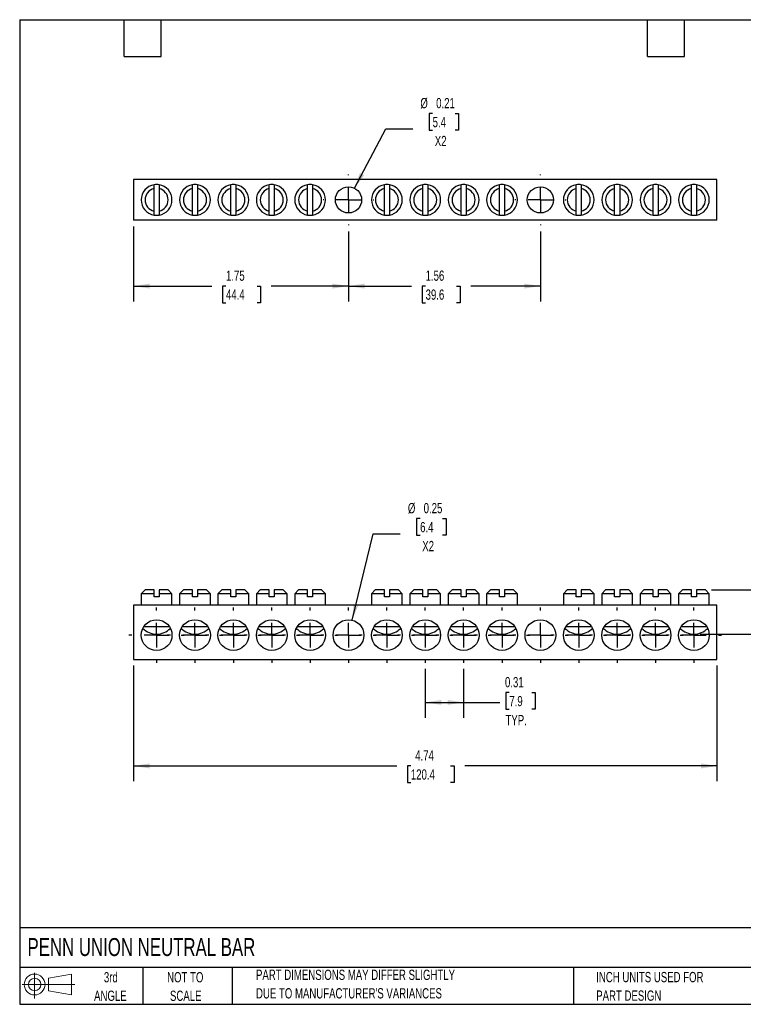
# Model space of a CAD drawing. Header units: inches. Extents: x 0.2 to 10.8, y 0.2 to 8.2.
# Tile 1 of 4: x 0.2 to 6.1, y 0.2 to 8.2. Entities that reach past the tile are written whole.
import ezdxf

# ---------------------------------------------------------------- set-up
doc = ezdxf.new("R2010")
doc.units = ezdxf.units.IN
doc.header["$MEASUREMENT"] = 0
doc.linetypes.add('CENTERX2', pattern=[0.8, 0.5, -0.1, 0.1, -0.1])
doc.layers.add('CENTER', color=40, linetype='CENTERX2')
doc.layers.add('SLD-DEFPOINTS', color=7, linetype='Continuous')
doc.layers.add('DIMENSIONS', color=140, linetype='Continuous', lineweight=25)
doc.layers.add('TEXT', color=140, linetype='Continuous', lineweight=25)
doc.styles.add('SLDTEXTSTYLE0', font='TXT', dxfattribs={"width": 0.7})
doc.dimstyles.new('SLDDIMSTYLE0', dxfattribs={"dimtxt": 0.084961, "dimasz": 0.13, "dimexe": 0, "dimexo": 0.0625, "dimgap": 0.02124, "dimtad": 0, "dimtih": 1, "dimtoh": 1, "dimrnd": 1e-09, "dimdsep": 46, "dimtxsty": 'SLDTEXTSTYLE0', "dimsah": 1, "dimcen": 0.09, "dimadec": 0, "dimazin": 2, "dimtfac": 1, "dimtofl": 0, "dimtmove": 0, "dimatfit": 3, "dimfxl": 0, "dimfrac": 2, "dimtolj": 1, "dimtzin": 12, "dimarcsym": 0})
doc.dimstyles.new('SLDDIMSTYLE1', dxfattribs={"dimtxt": 0.084961, "dimasz": 0.13, "dimexe": 0, "dimexo": 0.0625, "dimgap": 0.02124, "dimtad": 0, "dimtih": 1, "dimtoh": 1, "dimrnd": 1e-09, "dimzin": 12, "dimdsep": 46, "dimtxsty": 'SLDTEXTSTYLE0', "dimsah": 1, "dimcen": 0.09, "dimadec": 0, "dimazin": 3, "dimtfac": 1, "dimtofl": 0, "dimtmove": 0, "dimatfit": 3, "dimfxl": 0, "dimfrac": 2, "dimtolj": 1, "dimtzin": 12, "dimarcsym": 0})
doc.dimstyles.new('SLDDIMSTYLE2', dxfattribs={"dimtxt": 0.084961, "dimasz": 0.13, "dimexe": 0, "dimexo": 0.0625, "dimgap": 0.02124, "dimtad": 0, "dimtih": 1, "dimtoh": 1, "dimrnd": 1e-09, "dimdsep": 46, "dimtxsty": 'SLDTEXTSTYLE0', "dimsah": 1, "dimcen": 0, "dimadec": 0, "dimazin": 2, "dimtfac": 1, "dimtofl": 0, "dimtmove": 0, "dimatfit": 3, "dimfxl": 0, "dimfrac": 2, "dimtolj": 1, "dimtzin": 12, "dimarcsym": 0})

# ---------------------------------------------------------------- blocks, each defined once
blk = doc.blocks.new('Block11')
at = {"color": 7, "linetype": 'Continuous', "lineweight": 18}
for p, q in [((0.1019, 0.2091), (0.1019, 0)), ((0.2157, 0.1641), (0.4006, 0.1981)), ((0.2157, 0.0628), (0.2157, 0.1641)), ((0.4006, 0.1981), (0.4006, 0.0288)), ((0, 0.1135), (0.4281, 0.1135)), ((0.2157, 0.0628), (0.4006, 0.0288))]:
    blk.add_line(p, q, dxfattribs=at)
for radius in [0.0846, 0.0506]:
    blk.add_circle((0.1019, 0.1135), radius, dxfattribs=at)
blk = doc.blocks.new('Block12')
at = {"layer": 'SLD-DEFPOINTS'}
blk.add_blockref('Block11', (0, 0), dxfattribs=at)
blk = doc.blocks.new('_D')
at = {"layer": 'DIMENSIONS'}
for p, q in [((3.545, 2.9747), (3.545, 2.5781)), ((3.8568, 2.9747), (3.8568, 2.5781)), ((4.228, 2.7826), (4.1995, 2.7826)), ((4.1995, 2.7826), (4.1995, 2.6476)), ((4.4098, 2.7826), (4.4383, 2.7826)), ((4.4383, 2.7826), (4.4383, 2.6476)), ((3.545, 2.7031), (3.8568, 2.7031)), ((3.8568, 2.7031), (4.1519, 2.7031)), ((4.1995, 2.6476), (4.228, 2.6476)), ((4.4383, 2.6476), (4.4098, 2.6476))]:
    blk.add_line(p, q, dxfattribs=at)
for points in [[(3.545, 2.7031), (3.675, 2.6831), (3.675, 2.7231)], [(3.8568, 2.7031), (3.7268, 2.7231), (3.7268, 2.6831)]]:
    blk.add_solid(points, dxfattribs=at)
at = {"layer": 'DIMENSIONS', "char_height": 0.08333, "attachment_point": 1, "style": 'SLDTEXTSTYLE0'}
for s, insert in [('0.31', (4.1927, 2.9091)), ('7.9', (4.228, 2.755)), ('TYP.', (4.1968, 2.601))]:
    blk.add_mtext(s, dxfattribs=dict(at, insert=insert))
blk = doc.blocks.new('_D_1')
at = {"layer": 'DIMENSIONS'}
for p, q in [((1.1749, 3.0029), (1.1749, 2.0617)), ((5.9151, 3.0029), (5.9151, 2.0617)), ((1.1749, 2.1867), (3.313, 2.1867)), ((3.4281, 2.1867), (3.3996, 2.1867)), ((3.3996, 2.1867), (3.3996, 2.0517)), ((3.7513, 2.1867), (3.7798, 2.1867)), ((3.7798, 2.1867), (3.7798, 2.0517)), ((5.9151, 2.1867), (3.8664, 2.1867)), ((3.3996, 2.0517), (3.4281, 2.0517)), ((3.7798, 2.0517), (3.7513, 2.0517))]:
    blk.add_line(p, q, dxfattribs=at)
for points in [[(1.1749, 2.1867), (1.3049, 2.1667), (1.3049, 2.2067)], [(5.9151, 2.1867), (5.7851, 2.2067), (5.7851, 2.1667)]]:
    blk.add_solid(points, dxfattribs=at)
at = {"layer": 'DIMENSIONS', "char_height": 0.08333, "attachment_point": 1, "style": 'SLDTEXTSTYLE0'}
for s, insert in [('4.74', (3.4634, 2.3132)), ('120.4', (3.4281, 2.1591))]:
    blk.add_mtext(s, dxfattribs=dict(at, insert=insert))
blk = doc.blocks.new('_D_2')
at = {"layer": 'DIMENSIONS'}
for p, q in [((3.5033, 4.1966), (3.4747, 4.1966)), ((3.4747, 4.1966), (3.4747, 4.0616)), ((3.6851, 4.1966), (3.7136, 4.1966)), ((3.7136, 4.1966), (3.7136, 4.0616)), ((2.951, 3.3712), (3.1226, 4.0732)), ((3.1226, 4.0732), (3.3413, 4.0732)), ((3.4747, 4.0616), (3.5033, 4.0616)), ((3.7136, 4.0616), (3.6851, 4.0616))]:
    blk.add_line(p, q, dxfattribs=at)
blk.add_solid([(2.951, 3.3712), (3.0013, 3.4927), (2.9625, 3.5022)], dxfattribs=at)
at = {"layer": 'DIMENSIONS', "char_height": 0.08333, "attachment_point": 1, "style": 'SLDTEXTSTYLE0'}
for s, insert in [('%%c', (3.4038, 4.3231)), ('0.25', (3.5321, 4.3231)), ('6.4', (3.5033, 4.169)), ('X2', (3.5208, 4.015))]:
    blk.add_mtext(s, dxfattribs=dict(at, insert=insert))
blk = doc.blocks.new('_D_3')
at = {"layer": 'DIMENSIONS'}
for p, q in [((6.4949, 3.8575), (6.2449, 3.8575)), ((6.2449, 3.8575), (6.2449, 3.6176)), ((6.648, 3.8575), (6.6195, 3.8575)), ((6.6195, 3.8575), (6.6195, 3.7225)), ((6.8298, 3.8575), (6.8583, 3.8575)), ((6.8583, 3.8575), (6.8583, 3.7225)), ((6.6195, 3.7225), (6.648, 3.7225)), ((6.8583, 3.7225), (6.8298, 3.7225)), ((5.8714, 3.6176), (6.3699, 3.6176)), ((6.2449, 3.6176), (6.2449, 3.2576)), ((5.7777, 3.2576), (6.3699, 3.2576))]:
    blk.add_line(p, q, dxfattribs=at)
for points in [[(6.2449, 3.6176), (6.2249, 3.4876), (6.2649, 3.4876)], [(6.2449, 3.2576), (6.2649, 3.3876), (6.2249, 3.3876)]]:
    blk.add_solid(points, dxfattribs=at)
at = {"layer": 'DIMENSIONS', "char_height": 0.08333, "attachment_point": 1, "style": 'SLDTEXTSTYLE0'}
for s, insert in [('0.36', (6.6127, 3.984)), ('9.1', (6.648, 3.8299))]:
    blk.add_mtext(s, dxfattribs=dict(at, insert=insert))
blk = doc.blocks.new('SW_CENTERMARKSYMBOL_0')
at = {"layer": 'CENTER', "color": 0}
for p, q in [((0, 0.2), (0, 0.225)), ((0, 0), (0, 0.1)), ((-0.2, 0), (-0.225, 0)), ((0, 0), (-0.1, 0)), ((0, 0), (0, -0.1)), ((0, 0), (0.1, 0)), ((0.2, 0), (0.225, 0)), ((0, -0.2), (0, -0.225))]:
    blk.add_line(p, q, dxfattribs=at)
blk = doc.blocks.new('SW_CENTERMARKSYMBOL_1')
at = {"layer": 'CENTER', "color": 0}
for p, q in [((0, 0.2), (0, 0.225)), ((0, 0), (0, 0.1)), ((-0.2, 0), (-0.225, 0)), ((0, 0), (-0.1, 0)), ((0, 0), (0, -0.1)), ((0, 0), (0.1, 0)), ((0.2, 0), (0.225, 0)), ((0, -0.2), (0, -0.225))]:
    blk.add_line(p, q, dxfattribs=at)
blk = doc.blocks.new('SW_CENTERMARKSYMBOL_2')
at = {"layer": 'CENTER', "color": 0}
for p, q in [((0, 0.2), (0, 0.225)), ((0, 0), (0, 0.1)), ((-0.2, 0), (-0.225, 0)), ((0, 0), (-0.1, 0)), ((0, 0), (0, -0.1)), ((0, 0), (0.1, 0)), ((0.2, 0), (0.225, 0)), ((0, -0.2), (0, -0.225))]:
    blk.add_line(p, q, dxfattribs=at)
blk = doc.blocks.new('SW_CENTERMARKSYMBOL_3')
at = {"layer": 'CENTER', "color": 0}
for p, q in [((0, 0.2), (0, 0.225)), ((0, 0), (0, 0.1)), ((-0.2, 0), (-0.225, 0)), ((0, 0), (-0.1, 0)), ((0, 0), (0, -0.1)), ((0, 0), (0.1, 0)), ((0.2, 0), (0.225, 0)), ((0, -0.2), (0, -0.225))]:
    blk.add_line(p, q, dxfattribs=at)
blk = doc.blocks.new('SW_CENTERMARKSYMBOL_4')
at = {"layer": 'CENTER', "color": 0}
for p, q in [((0, 0.2), (0, 0.225)), ((0, 0), (0, 0.1)), ((-0.2, 0), (-0.225, 0)), ((0, 0), (-0.1, 0)), ((0, 0), (0, -0.1)), ((0, 0), (0.1, 0)), ((0.2, 0), (0.225, 0)), ((0, -0.2), (0, -0.225))]:
    blk.add_line(p, q, dxfattribs=at)
blk = doc.blocks.new('SW_CENTERMARKSYMBOL_5')
at = {"layer": 'CENTER', "color": 0}
for p, q in [((0, 0.2), (0, 0.225)), ((0, 0), (0, 0.1)), ((-0.2, 0), (-0.225, 0)), ((0, 0), (-0.1, 0)), ((0, 0), (0, -0.1)), ((0, 0), (0.1, 0)), ((0.2, 0), (0.225, 0)), ((0, -0.2), (0, -0.225))]:
    blk.add_line(p, q, dxfattribs=at)
blk = doc.blocks.new('SW_CENTERMARKSYMBOL_6')
at = {"layer": 'CENTER', "color": 0}
for p, q in [((0, 0.2), (0, 0.225)), ((0, 0), (0, 0.1)), ((-0.2, 0), (-0.225, 0)), ((0, 0), (-0.1, 0)), ((0, 0), (0, -0.1)), ((0, 0), (0.1, 0)), ((0.2, 0), (0.225, 0)), ((0, -0.2), (0, -0.225))]:
    blk.add_line(p, q, dxfattribs=at)
blk = doc.blocks.new('SW_CENTERMARKSYMBOL_7')
at = {"layer": 'CENTER', "color": 0}
for p, q in [((0, 0.2), (0, 0.225)), ((0, 0), (0, 0.1)), ((-0.2, 0), (-0.225, 0)), ((0, 0), (-0.1, 0)), ((0, 0), (0, -0.1)), ((0, 0), (0.1, 0)), ((0.2, 0), (0.225, 0)), ((0, -0.2), (0, -0.225))]:
    blk.add_line(p, q, dxfattribs=at)
blk = doc.blocks.new('SW_CENTERMARKSYMBOL_8')
at = {"layer": 'CENTER', "color": 0}
for p, q in [((0, 0.2), (0, 0.225)), ((0, 0), (0, 0.1)), ((-0.2, 0), (-0.225, 0)), ((0, 0), (-0.1, 0)), ((0, 0), (0, -0.1)), ((0, 0), (0.1, 0)), ((0.2, 0), (0.225, 0)), ((0, -0.2), (0, -0.225))]:
    blk.add_line(p, q, dxfattribs=at)
blk = doc.blocks.new('SW_CENTERMARKSYMBOL_9')
at = {"layer": 'CENTER', "color": 0}
for p, q in [((0, 0.2), (0, 0.225)), ((0, 0), (0, 0.1)), ((-0.2, 0), (-0.225, 0)), ((0, 0), (-0.1, 0)), ((0, 0), (0, -0.1)), ((0, 0), (0.1, 0)), ((0.2, 0), (0.225, 0)), ((0, -0.2), (0, -0.225))]:
    blk.add_line(p, q, dxfattribs=at)
blk = doc.blocks.new('SW_CENTERMARKSYMBOL_10')
at = {"layer": 'CENTER', "color": 0}
for p, q in [((0, 0.2), (0, 0.225)), ((0, 0), (0, 0.1)), ((-0.2, 0), (-0.225, 0)), ((0, 0), (-0.1, 0)), ((0, 0), (0, -0.1)), ((0, 0), (0.1, 0)), ((0.2, 0), (0.225, 0)), ((0, -0.2), (0, -0.225))]:
    blk.add_line(p, q, dxfattribs=at)
blk = doc.blocks.new('SW_CENTERMARKSYMBOL_11')
at = {"layer": 'CENTER', "color": 0}
for p, q in [((0, 0.2), (0, 0.225)), ((0, 0), (0, 0.1)), ((-0.2, 0), (-0.225, 0)), ((0, 0), (-0.1, 0)), ((0, 0), (0, -0.1)), ((0, 0), (0.1, 0)), ((0.2, 0), (0.225, 0)), ((0, -0.2), (0, -0.225))]:
    blk.add_line(p, q, dxfattribs=at)
blk = doc.blocks.new('SW_CENTERMARKSYMBOL_12')
at = {"layer": 'CENTER', "color": 0}
for p, q in [((0, 0.2), (0, 0.225)), ((0, 0), (0, 0.1)), ((-0.2, 0), (-0.225, 0)), ((0, 0), (-0.1, 0)), ((0, 0), (0, -0.1)), ((0, 0), (0.1, 0)), ((0.2, 0), (0.225, 0)), ((0, -0.2), (0, -0.225))]:
    blk.add_line(p, q, dxfattribs=at)
blk = doc.blocks.new('SW_CENTERMARKSYMBOL_13')
at = {"layer": 'CENTER', "color": 0}
for p, q in [((0, 0.2), (0, 0.225)), ((0, 0), (0, 0.1)), ((-0.2, 0), (-0.225, 0)), ((0, 0), (-0.1, 0)), ((0, 0), (0, -0.1)), ((0, 0), (0.1, 0)), ((0.2, 0), (0.225, 0)), ((0, -0.2), (0, -0.225))]:
    blk.add_line(p, q, dxfattribs=at)
blk = doc.blocks.new('SW_CENTERMARKSYMBOL_14')
at = {"layer": 'CENTER', "color": 0}
for p, q in [((0, 0.2), (0, 0.225)), ((0, 0), (0, 0.1)), ((-0.2, 0), (-0.225, 0)), ((0, 0), (-0.1, 0)), ((0, 0), (0, -0.1)), ((0, 0), (0.1, 0)), ((0.2, 0), (0.225, 0)), ((0, -0.2), (0, -0.225))]:
    blk.add_line(p, q, dxfattribs=at)
blk = doc.blocks.new('_D_6')
at = {"layer": 'DIMENSIONS'}
for p, q in [((2.9214, 6.5294), (2.9214, 5.9605)), ((4.4804, 6.5294), (4.4804, 5.9605)), ((2.9214, 6.0855), (3.4326, 6.0855)), ((3.5478, 6.0855), (3.5192, 6.0855)), ((3.5192, 6.0855), (3.5192, 5.9505)), ((3.8002, 6.0855), (3.8288, 6.0855)), ((3.8288, 6.0855), (3.8288, 5.9505)), ((4.4804, 6.0855), (3.9153, 6.0855)), ((3.5192, 5.9505), (3.5478, 5.9505)), ((3.8288, 5.9505), (3.8002, 5.9505))]:
    blk.add_line(p, q, dxfattribs=at)
for points in [[(2.9214, 6.0855), (3.0514, 6.0655), (3.0514, 6.1055)], [(4.4804, 6.0855), (4.3504, 6.1055), (4.3504, 6.0655)]]:
    blk.add_solid(points, dxfattribs=at)
at = {"layer": 'DIMENSIONS', "char_height": 0.08333, "attachment_point": 1, "style": 'SLDTEXTSTYLE0'}
for s, insert in [('1.56', (3.5478, 6.212)), ('39.6', (3.5478, 6.0579))]:
    blk.add_mtext(s, dxfattribs=dict(at, insert=insert))
blk = doc.blocks.new('_D_7')
at = {"layer": 'DIMENSIONS'}
for p, q in [((1.1749, 6.5709), (1.1749, 5.9605)), ((2.9214, 6.5294), (2.9214, 5.9605)), ((1.1749, 6.0855), (1.8109, 6.0855)), ((1.926, 6.0855), (1.8975, 6.0855)), ((1.8975, 6.0855), (1.8975, 5.9505)), ((2.1785, 6.0855), (2.207, 6.0855)), ((2.207, 6.0855), (2.207, 5.9505)), ((2.9214, 6.0855), (2.2936, 6.0855)), ((1.8975, 5.9505), (1.926, 5.9505)), ((2.207, 5.9505), (2.1785, 5.9505))]:
    blk.add_line(p, q, dxfattribs=at)
for points in [[(1.1749, 6.0855), (1.3049, 6.0655), (1.3049, 6.1055)], [(2.9214, 6.0855), (2.7914, 6.1055), (2.7914, 6.0655)]]:
    blk.add_solid(points, dxfattribs=at)
at = {"layer": 'DIMENSIONS', "char_height": 0.08333, "attachment_point": 1, "style": 'SLDTEXTSTYLE0'}
for s, insert in [('1.75', (1.926, 6.212)), ('44.4', (1.926, 6.0579))]:
    blk.add_mtext(s, dxfattribs=dict(at, insert=insert))
blk = doc.blocks.new('_D_8')
at = {"layer": 'DIMENSIONS'}
for p, q in [((3.6049, 7.4874), (3.5763, 7.4874)), ((3.5763, 7.4874), (3.5763, 7.3524)), ((3.7867, 7.4874), (3.8152, 7.4874)), ((3.8152, 7.4874), (3.8152, 7.3524)), ((2.9708, 6.8803), (3.2241, 7.364)), ((3.2241, 7.364), (3.4429, 7.364)), ((3.5763, 7.3524), (3.6049, 7.3524)), ((3.8152, 7.3524), (3.7867, 7.3524))]:
    blk.add_line(p, q, dxfattribs=at)
blk.add_solid([(2.9708, 6.8803), (3.0488, 6.9862), (3.0134, 7.0047)], dxfattribs=at)
at = {"layer": 'DIMENSIONS', "char_height": 0.08333, "attachment_point": 1, "style": 'SLDTEXTSTYLE0'}
for s, insert in [('%%c', (3.5054, 7.6139)), ('0.21', (3.6337, 7.6139)), ('5.4', (3.6049, 7.4598)), ('X2', (3.6224, 7.3058))]:
    blk.add_mtext(s, dxfattribs=dict(at, insert=insert))
blk = doc.blocks.new('SW_CENTERMARKSYMBOL_15')
at = {"layer": 'CENTER', "color": 0}
for p, q in [((0, 0.2), (0, 0.2065)), ((0, 0), (0, 0.1)), ((-0.2, 0), (-0.2065, 0)), ((0, 0), (-0.1, 0)), ((0, 0), (0, -0.1)), ((0, 0), (0.1, 0)), ((0.2, 0), (0.2065, 0)), ((0, -0.2), (0, -0.2065))]:
    blk.add_line(p, q, dxfattribs=at)
blk = doc.blocks.new('SW_CENTERMARKSYMBOL_16')
at = {"layer": 'CENTER', "color": 0}
for p, q in [((0, 0.2), (0, 0.2065)), ((0, 0), (0, 0.1)), ((-0.2, 0), (-0.2065, 0)), ((0, 0), (-0.1, 0)), ((0, 0), (0, -0.1)), ((0, 0), (0.1, 0)), ((0.2, 0), (0.2065, 0)), ((0, -0.2), (0, -0.2065))]:
    blk.add_line(p, q, dxfattribs=at)

msp = doc.modelspace()

# ---------------------------------------------------------------- linework, layer by layer
for p, q in [((5.9151, 6.9509), (1.1749, 6.9509)), ((1.1749, 6.9509), (1.1749, 6.6209)), ((5.9151, 6.6209), (5.9151, 6.9509)), ((1.3418, 6.6945), (1.3418, 6.8774)), ((1.3828, 6.8774), (1.3828, 6.6945)), ((1.6536, 6.6945), (1.6536, 6.8774)), ((1.6946, 6.8774), (1.6946, 6.6945)), ((1.9654, 6.6945), (1.9654, 6.8774)), ((2.0064, 6.8774), (2.0064, 6.6945)), ((2.2773, 6.6945), (2.2773, 6.8774)), ((2.3183, 6.8774), (2.3183, 6.6945)), ((2.5891, 6.6945), (2.5891, 6.8774)), ((2.6301, 6.8774), (2.6301, 6.6945)), ((3.2127, 6.6945), (3.2127, 6.8774)), ((3.2537, 6.8774), (3.2537, 6.6945)), ((3.5245, 6.6945), (3.5245, 6.8774)), ((3.5655, 6.8774), (3.5655, 6.6945)), ((3.8363, 6.6945), (3.8363, 6.8774)), ((3.8773, 6.8774), (3.8773, 6.6945)), ((4.1481, 6.6945), (4.1481, 6.8774)), ((4.1891, 6.8774), (4.1891, 6.6945)), ((4.7717, 6.6945), (4.7717, 6.8774)), ((4.8127, 6.8774), (4.8127, 6.6945)), ((5.0836, 6.6945), (5.0836, 6.8774)), ((5.1246, 6.8774), (5.1246, 6.6945)), ((5.3954, 6.6945), (5.3954, 6.8774)), ((5.4364, 6.8774), (5.4364, 6.6945)), ((5.7072, 6.6945), (5.7072, 6.8774)), ((5.7482, 6.8774), (5.7482, 6.6945)), ((5.9151, 6.6209), (1.1749, 6.6209)), ((1.2686, 3.6176), (1.2373, 3.5864)), ((1.3418, 3.6176), (1.2686, 3.6176)), ((1.4561, 3.6176), (1.3828, 3.6176)), ((1.4873, 3.5864), (1.4561, 3.6176)), ((1.5804, 3.6176), (1.5491, 3.5864)), ((1.6536, 3.6176), (1.5804, 3.6176)), ((1.7679, 3.6176), (1.6946, 3.6176)), ((1.7991, 3.5864), (1.7679, 3.6176)), ((1.8922, 3.6176), (1.8609, 3.5864)), ((1.9654, 3.6176), (1.8922, 3.6176)), ((2.0797, 3.6176), (2.0064, 3.6176)), ((2.1109, 3.5864), (2.0797, 3.6176)), ((2.204, 3.6176), (2.1728, 3.5864)), ((2.2773, 3.6176), (2.204, 3.6176)), ((2.3915, 3.6176), (2.3183, 3.6176)), ((2.4228, 3.5864), (2.3915, 3.6176)), ((2.5158, 3.6176), (2.4846, 3.5864)), ((2.5891, 3.6176), (2.5158, 3.6176)), ((2.7033, 3.6176), (2.6301, 3.6176)), ((2.7346, 3.5864), (2.7033, 3.6176)), ((3.1394, 3.6176), (3.1082, 3.5864)), ((3.2127, 3.6176), (3.1394, 3.6176)), ((3.3269, 3.6176), (3.2537, 3.6176)), ((3.3582, 3.5864), (3.3269, 3.6176)), ((3.4512, 3.6176), (3.42, 3.5864)), ((3.5245, 3.6176), (3.4512, 3.6176)), ((3.6387, 3.6176), (3.5655, 3.6176)), ((3.67, 3.5864), (3.6387, 3.6176)), ((3.7631, 3.6176), (3.7318, 3.5864)), ((3.8363, 3.6176), (3.7631, 3.6176)), ((3.9506, 3.6176), (3.8773, 3.6176)), ((3.9818, 3.5864), (3.9506, 3.6176)), ((4.0749, 3.6176), (4.0436, 3.5864)), ((4.1481, 3.6176), (4.0749, 3.6176)), ((4.2624, 3.6176), (4.1891, 3.6176)), ((4.2936, 3.5864), (4.2624, 3.6176)), ((4.6985, 3.6176), (4.6672, 3.5864)), ((4.7717, 3.6176), (4.6985, 3.6176)), ((4.886, 3.6176), (4.8127, 3.6176)), ((4.9172, 3.5864), (4.886, 3.6176)), ((5.0103, 3.6176), (4.9791, 3.5864)), ((5.0836, 3.6176), (5.0103, 3.6176)), ((5.1978, 3.6176), (5.1246, 3.6176)), ((5.2291, 3.5864), (5.1978, 3.6176)), ((5.3221, 3.6176), (5.2909, 3.5864)), ((5.3954, 3.6176), (5.3221, 3.6176)), ((5.5096, 3.6176), (5.4364, 3.6176)), ((5.5409, 3.5864), (5.5096, 3.6176)), ((5.6339, 3.6176), (5.6027, 3.5864)), ((5.7072, 3.6176), (5.6339, 3.6176)), ((5.8214, 3.6176), (5.7482, 3.6176)), ((5.8527, 3.5864), (5.8214, 3.6176)), ((1.2373, 3.5864), (1.2373, 3.4926)), ((1.3418, 3.5864), (1.2373, 3.5864)), ((1.3418, 3.5596), (1.3418, 3.5864)), ((1.3828, 3.5596), (1.3418, 3.5596)), ((1.3828, 3.5864), (1.3828, 3.5596)), ((1.4873, 3.5864), (1.3828, 3.5864)), ((1.4873, 3.4926), (1.4873, 3.5864)), ((1.5491, 3.5864), (1.5491, 3.4926)), ((1.6536, 3.5864), (1.5491, 3.5864)), ((1.6536, 3.5596), (1.6536, 3.5864)), ((1.6946, 3.5596), (1.6536, 3.5596)), ((1.6946, 3.5864), (1.6946, 3.5596)), ((1.7991, 3.5864), (1.6946, 3.5864)), ((1.7991, 3.4926), (1.7991, 3.5864)), ((1.8609, 3.5864), (1.8609, 3.4926)), ((1.9654, 3.5864), (1.8609, 3.5864)), ((1.9654, 3.5596), (1.9654, 3.5864)), ((2.0064, 3.5596), (1.9654, 3.5596)), ((2.0064, 3.5864), (2.0064, 3.5596)), ((2.1109, 3.5864), (2.0064, 3.5864)), ((2.1109, 3.4926), (2.1109, 3.5864)), ((2.1728, 3.5864), (2.1728, 3.4926)), ((2.2773, 3.5864), (2.1728, 3.5864)), ((2.2773, 3.5596), (2.2773, 3.5864)), ((2.3183, 3.5596), (2.2773, 3.5596)), ((2.3183, 3.5864), (2.3183, 3.5596)), ((2.4228, 3.5864), (2.3183, 3.5864)), ((2.4228, 3.4926), (2.4228, 3.5864)), ((2.4846, 3.5864), (2.4846, 3.4926)), ((2.5891, 3.5864), (2.4846, 3.5864)), ((2.5891, 3.5596), (2.5891, 3.5864)), ((2.6301, 3.5596), (2.5891, 3.5596)), ((2.6301, 3.5864), (2.6301, 3.5596)), ((2.7346, 3.5864), (2.6301, 3.5864)), ((2.7346, 3.4926), (2.7346, 3.5864)), ((3.1082, 3.5864), (3.1082, 3.4926)), ((3.2127, 3.5864), (3.1082, 3.5864)), ((3.2127, 3.5596), (3.2127, 3.5864)), ((3.2537, 3.5596), (3.2127, 3.5596)), ((3.2537, 3.5864), (3.2537, 3.5596)), ((3.3582, 3.5864), (3.2537, 3.5864)), ((3.3582, 3.4926), (3.3582, 3.5864)), ((3.42, 3.5864), (3.42, 3.4926)), ((3.5245, 3.5864), (3.42, 3.5864)), ((3.5245, 3.5596), (3.5245, 3.5864)), ((3.5655, 3.5596), (3.5245, 3.5596)), ((3.5655, 3.5864), (3.5655, 3.5596)), ((3.67, 3.5864), (3.5655, 3.5864)), ((3.67, 3.4926), (3.67, 3.5864)), ((3.7318, 3.5864), (3.7318, 3.4926)), ((3.8363, 3.5864), (3.7318, 3.5864)), ((3.8363, 3.5596), (3.8363, 3.5864)), ((3.8773, 3.5596), (3.8363, 3.5596)), ((3.8773, 3.5864), (3.8773, 3.5596)), ((3.9818, 3.5864), (3.8773, 3.5864)), ((3.9818, 3.4926), (3.9818, 3.5864)), ((4.0436, 3.5864), (4.0436, 3.4926)), ((4.1481, 3.5864), (4.0436, 3.5864)), ((4.1481, 3.5596), (4.1481, 3.5864)), ((4.1891, 3.5596), (4.1481, 3.5596)), ((4.1891, 3.5864), (4.1891, 3.5596)), ((4.2936, 3.5864), (4.1891, 3.5864)), ((4.2936, 3.4926), (4.2936, 3.5864)), ((4.6672, 3.5864), (4.6672, 3.4926)), ((4.7717, 3.5864), (4.6672, 3.5864)), ((4.7717, 3.5596), (4.7717, 3.5864)), ((4.8127, 3.5596), (4.7717, 3.5596)), ((4.8127, 3.5864), (4.8127, 3.5596)), ((4.9172, 3.5864), (4.8127, 3.5864)), ((4.9172, 3.4926), (4.9172, 3.5864)), ((4.9791, 3.5864), (4.9791, 3.4926)), ((5.0836, 3.5864), (4.9791, 3.5864)), ((5.0836, 3.5596), (5.0836, 3.5864)), ((5.1246, 3.5596), (5.0836, 3.5596)), ((5.1246, 3.5864), (5.1246, 3.5596)), ((5.2291, 3.5864), (5.1246, 3.5864)), ((5.2291, 3.4926), (5.2291, 3.5864)), ((5.2909, 3.5864), (5.2909, 3.4926)), ((5.3954, 3.5864), (5.2909, 3.5864)), ((5.3954, 3.5596), (5.3954, 3.5864)), ((5.4364, 3.5596), (5.3954, 3.5596)), ((5.4364, 3.5864), (5.4364, 3.5596)), ((5.5409, 3.5864), (5.4364, 3.5864)), ((5.5409, 3.4926), (5.5409, 3.5864)), ((5.6027, 3.5864), (5.6027, 3.4926)), ((5.7072, 3.5864), (5.6027, 3.5864)), ((5.7072, 3.5596), (5.7072, 3.5864)), ((5.7482, 3.5596), (5.7072, 3.5596)), ((5.7482, 3.5864), (5.7482, 3.5596)), ((5.8527, 3.5864), (5.7482, 3.5864)), ((5.8527, 3.4926), (5.8527, 3.5864)), ((5.9151, 3.4926), (1.1749, 3.4926)), ((1.1749, 3.4926), (1.1749, 3.0529)), ((5.9151, 3.0529), (5.9151, 3.4926)), ((1.2587, 3.3196), (1.4659, 3.3196)), ((1.5705, 3.3196), (1.7777, 3.3196)), ((1.8823, 3.3196), (2.0896, 3.3196)), ((2.1941, 3.3196), (2.4014, 3.3196)), ((2.5059, 3.3196), (2.7132, 3.3196)), ((3.1296, 3.3196), (3.3368, 3.3196)), ((3.4414, 3.3196), (3.6486, 3.3196)), ((3.7532, 3.3196), (3.9604, 3.3196)), ((4.065, 3.3196), (4.2722, 3.3196)), ((4.6886, 3.3196), (4.8959, 3.3196)), ((5.0004, 3.3196), (5.2077, 3.3196)), ((5.3122, 3.3196), (5.5195, 3.3196)), ((5.6241, 3.3196), (5.8313, 3.3196)), ((1.1749, 3.0529), (5.9151, 3.0529))]:
    msp.add_line(p, q)
for centre, radius in [((2.9214, 6.7859), 0.1065), ((4.4804, 6.7859), 0.1065), ((1.3623, 3.2497), 0.125), ((1.6741, 3.2497), 0.125), ((1.9859, 3.2497), 0.125), ((2.2978, 3.2497), 0.125), ((2.6096, 3.2497), 0.125), ((2.9214, 3.2497), 0.125), ((3.2332, 3.2497), 0.125), ((3.545, 3.2497), 0.125), ((3.8568, 3.2497), 0.125), ((4.1686, 3.2497), 0.125), ((4.4804, 3.2497), 0.125), ((4.7922, 3.2497), 0.125), ((5.1041, 3.2497), 0.125), ((5.4159, 3.2497), 0.125), ((5.7277, 3.2497), 0.125)]:
    msp.add_circle(centre, radius)
for centre, radius, start, end in [((1.3623, 6.7859), 0.125, 99.43915, 260.56085), ((1.3623, 6.7859), 0.125, 80.56085, 99.43915), ((1.3623, 6.7859), 0.125, 279.43915, 80.56085), ((1.6741, 6.7859), 0.125, 99.43915, 260.56085), ((1.6741, 6.7859), 0.125, 80.56085, 99.43915), ((1.6741, 6.7859), 0.125, 279.43915, 80.56085), ((1.9859, 6.7859), 0.125, 99.43915, 260.56085), ((1.9859, 6.7859), 0.125, 80.56085, 99.43915), ((1.9859, 6.7859), 0.125, 279.43915, 80.56085), ((2.2978, 6.7859), 0.125, 99.43915, 260.56085), ((2.2978, 6.7859), 0.125, 80.56085, 99.43915), ((2.2978, 6.7859), 0.125, 279.43915, 80.56085), ((2.6096, 6.7859), 0.125, 99.43915, 260.56085), ((2.6096, 6.7859), 0.125, 80.56085, 99.43915), ((2.6096, 6.7859), 0.125, 279.43915, 80.56085), ((3.2332, 6.7859), 0.125, 99.43915, 260.56085), ((3.2332, 6.7859), 0.125, 80.56085, 99.43915), ((3.2332, 6.7859), 0.125, 279.43915, 80.56085), ((3.545, 6.7859), 0.125, 99.43915, 260.56085), ((3.545, 6.7859), 0.125, 80.56085, 99.43915), ((3.545, 6.7859), 0.125, 279.43915, 80.56085), ((3.8568, 6.7859), 0.125, 99.43915, 260.56085), ((3.8568, 6.7859), 0.125, 80.56085, 99.43915), ((3.8568, 6.7859), 0.125, 279.43915, 80.56085), ((4.1686, 6.7859), 0.125, 99.43915, 260.56085), ((4.1686, 6.7859), 0.125, 80.56085, 99.43915), ((4.1686, 6.7859), 0.125, 279.43915, 80.56085), ((4.7922, 6.7859), 0.125, 99.43915, 260.56085), ((4.7922, 6.7859), 0.125, 80.56085, 99.43915), ((4.7922, 6.7859), 0.125, 279.43915, 80.56085), ((5.1041, 6.7859), 0.125, 99.43915, 260.56085), ((5.1041, 6.7859), 0.125, 80.56085, 99.43915), ((5.1041, 6.7859), 0.125, 279.43915, 80.56085), ((5.4159, 6.7859), 0.125, 99.43915, 260.56085), ((5.4159, 6.7859), 0.125, 80.56085, 99.43915), ((5.4159, 6.7859), 0.125, 279.43915, 80.56085), ((5.7277, 6.7859), 0.125, 99.43915, 260.56085), ((5.7277, 6.7859), 0.125, 80.56085, 99.43915), ((5.7277, 6.7859), 0.125, 279.43915, 80.56085), ((1.3623, 6.7859), 0.0937, 102.63073, 257.36927), ((1.3623, 6.7859), 0.0937, 282.63073, 77.36927), ((1.6741, 6.7859), 0.0937, 102.63073, 257.36927), ((1.6741, 6.7859), 0.0937, 282.63073, 77.36927), ((1.9859, 6.7859), 0.0937, 102.63073, 257.36927), ((1.9859, 6.7859), 0.0937, 282.63073, 77.36927), ((2.2978, 6.7859), 0.0937, 102.63073, 257.36927), ((2.2978, 6.7859), 0.0937, 282.63073, 77.36927), ((2.6096, 6.7859), 0.0937, 102.63073, 257.36927), ((2.6096, 6.7859), 0.0937, 282.63073, 77.36927), ((3.2332, 6.7859), 0.0937, 102.63073, 257.36927), ((3.2332, 6.7859), 0.0937, 282.63073, 77.36927), ((3.545, 6.7859), 0.0937, 102.63073, 257.36927), ((3.545, 6.7859), 0.0937, 282.63073, 77.36927), ((3.8568, 6.7859), 0.0937, 102.63073, 257.36927), ((3.8568, 6.7859), 0.0937, 282.63073, 77.36927), ((4.1686, 6.7859), 0.0937, 102.63073, 257.36927), ((4.1686, 6.7859), 0.0937, 282.63073, 77.36927), ((4.7922, 6.7859), 0.0937, 102.63073, 257.36927), ((4.7922, 6.7859), 0.0937, 282.63073, 77.36927), ((5.1041, 6.7859), 0.0937, 102.63073, 257.36927), ((5.1041, 6.7859), 0.0937, 282.63073, 77.36927), ((5.4159, 6.7859), 0.0937, 102.63073, 257.36927), ((5.4159, 6.7859), 0.0937, 282.63073, 77.36927), ((5.7277, 6.7859), 0.0937, 102.63073, 257.36927), ((5.7277, 6.7859), 0.0937, 282.63073, 77.36927), ((1.3623, 6.7859), 0.125, 260.56085, 279.43915), ((1.6741, 6.7859), 0.125, 260.56085, 279.43915), ((1.9859, 6.7859), 0.125, 260.56085, 279.43915), ((2.2978, 6.7859), 0.125, 260.56085, 279.43915), ((2.6096, 6.7859), 0.125, 260.56085, 279.43915), ((3.2332, 6.7859), 0.125, 260.56085, 279.43915), ((3.545, 6.7859), 0.125, 260.56085, 279.43915), ((3.8568, 6.7859), 0.125, 260.56085, 279.43915), ((4.1686, 6.7859), 0.125, 260.56085, 279.43915), ((4.7922, 6.7859), 0.125, 260.56085, 279.43915), ((5.1041, 6.7859), 0.125, 260.56085, 279.43915), ((5.4159, 6.7859), 0.125, 260.56085, 279.43915), ((5.7277, 6.7859), 0.125, 260.56085, 279.43915), ((1.3623, 3.4146), 0.157, 224.38435, 315.61565), ((1.6741, 3.4146), 0.157, 224.38435, 315.61565), ((1.9859, 3.4146), 0.157, 224.38435, 315.61565), ((2.2978, 3.4146), 0.157, 224.38435, 315.61565), ((2.6096, 3.4146), 0.157, 224.38435, 315.61565), ((3.2332, 3.4146), 0.157, 224.38435, 315.61565), ((3.545, 3.4146), 0.157, 224.38435, 315.61565), ((3.8568, 3.4146), 0.157, 224.38435, 315.61565), ((4.1686, 3.4146), 0.157, 224.38435, 315.61565), ((4.7922, 3.4146), 0.157, 224.38435, 315.61565), ((5.1041, 3.4146), 0.157, 224.38435, 315.61565), ((5.4159, 3.4146), 0.157, 224.38435, 315.61565), ((5.7277, 3.4146), 0.157, 224.38435, 315.61565)]:
    msp.add_arc(centre, radius, start, end)
for points in [[(1.3418, 6.8774), (1.3418, 6.8881), (1.3418, 6.8987), (1.3418, 6.9092)], [(1.3828, 6.9092), (1.3828, 6.8987), (1.3828, 6.8881), (1.3828, 6.8774)], [(1.6536, 6.8774), (1.6536, 6.8881), (1.6536, 6.8987), (1.6536, 6.9092)], [(1.6946, 6.9092), (1.6946, 6.8987), (1.6946, 6.8881), (1.6946, 6.8774)], [(1.9654, 6.8774), (1.9654, 6.8881), (1.9654, 6.8987), (1.9654, 6.9092)], [(2.0064, 6.9092), (2.0064, 6.8987), (2.0064, 6.8881), (2.0064, 6.8774)], [(2.2773, 6.8774), (2.2773, 6.8881), (2.2773, 6.8987), (2.2773, 6.9092)], [(2.3183, 6.9092), (2.3183, 6.8987), (2.3183, 6.8881), (2.3183, 6.8774)], [(2.5891, 6.8774), (2.5891, 6.8881), (2.5891, 6.8987), (2.5891, 6.9092)], [(2.6301, 6.9092), (2.6301, 6.8987), (2.6301, 6.8881), (2.6301, 6.8774)], [(3.2127, 6.8774), (3.2127, 6.8881), (3.2127, 6.8987), (3.2127, 6.9092)], [(3.2537, 6.9092), (3.2537, 6.8987), (3.2537, 6.8881), (3.2537, 6.8774)], [(3.5245, 6.8774), (3.5245, 6.8881), (3.5245, 6.8987), (3.5245, 6.9092)], [(3.5655, 6.9092), (3.5655, 6.8987), (3.5655, 6.8881), (3.5655, 6.8774)], [(3.8363, 6.8774), (3.8363, 6.8881), (3.8363, 6.8987), (3.8363, 6.9092)], [(3.8773, 6.9092), (3.8773, 6.8987), (3.8773, 6.8881), (3.8773, 6.8774)], [(4.1481, 6.8774), (4.1481, 6.8881), (4.1481, 6.8987), (4.1481, 6.9092)], [(4.1891, 6.9092), (4.1891, 6.8987), (4.1891, 6.8881), (4.1891, 6.8774)], [(4.7717, 6.8774), (4.7717, 6.8881), (4.7717, 6.8987), (4.7717, 6.9092)], [(4.8127, 6.9092), (4.8127, 6.8987), (4.8127, 6.8881), (4.8127, 6.8774)], [(5.0836, 6.8774), (5.0836, 6.8881), (5.0836, 6.8987), (5.0836, 6.9092)], [(5.1246, 6.9092), (5.1246, 6.8987), (5.1246, 6.8881), (5.1246, 6.8774)], [(5.3954, 6.8774), (5.3954, 6.8881), (5.3954, 6.8987), (5.3954, 6.9092)], [(5.4364, 6.9092), (5.4364, 6.8987), (5.4364, 6.8881), (5.4364, 6.8774)], [(5.7072, 6.8774), (5.7072, 6.8881), (5.7072, 6.8987), (5.7072, 6.9092)], [(5.7482, 6.9092), (5.7482, 6.8987), (5.7482, 6.8881), (5.7482, 6.8774)], [(1.3418, 6.6626), (1.3418, 6.6732), (1.3418, 6.6838), (1.3418, 6.6945)], [(1.3828, 6.6945), (1.3828, 6.6838), (1.3828, 6.6732), (1.3828, 6.6626)], [(1.6536, 6.6626), (1.6536, 6.6732), (1.6536, 6.6838), (1.6536, 6.6945)], [(1.6946, 6.6945), (1.6946, 6.6838), (1.6946, 6.6732), (1.6946, 6.6626)], [(1.9654, 6.6626), (1.9654, 6.6732), (1.9654, 6.6838), (1.9654, 6.6945)], [(2.0064, 6.6945), (2.0064, 6.6838), (2.0064, 6.6732), (2.0064, 6.6626)], [(2.2773, 6.6626), (2.2773, 6.6732), (2.2773, 6.6838), (2.2773, 6.6945)], [(2.3183, 6.6945), (2.3183, 6.6838), (2.3183, 6.6732), (2.3183, 6.6626)], [(2.5891, 6.6626), (2.5891, 6.6732), (2.5891, 6.6838), (2.5891, 6.6945)], [(2.6301, 6.6945), (2.6301, 6.6838), (2.6301, 6.6732), (2.6301, 6.6626)], [(3.2127, 6.6626), (3.2127, 6.6732), (3.2127, 6.6838), (3.2127, 6.6945)], [(3.2537, 6.6945), (3.2537, 6.6838), (3.2537, 6.6732), (3.2537, 6.6626)], [(3.5245, 6.6626), (3.5245, 6.6732), (3.5245, 6.6838), (3.5245, 6.6945)], [(3.5655, 6.6945), (3.5655, 6.6838), (3.5655, 6.6732), (3.5655, 6.6626)], [(3.8363, 6.6626), (3.8363, 6.6732), (3.8363, 6.6838), (3.8363, 6.6945)], [(3.8773, 6.6945), (3.8773, 6.6838), (3.8773, 6.6732), (3.8773, 6.6626)], [(4.1481, 6.6626), (4.1481, 6.6732), (4.1481, 6.6838), (4.1481, 6.6945)], [(4.1891, 6.6945), (4.1891, 6.6838), (4.1891, 6.6732), (4.1891, 6.6626)], [(4.7717, 6.6626), (4.7717, 6.6732), (4.7717, 6.6838), (4.7717, 6.6945)], [(4.8127, 6.6945), (4.8127, 6.6838), (4.8127, 6.6732), (4.8127, 6.6626)], [(5.0836, 6.6626), (5.0836, 6.6732), (5.0836, 6.6838), (5.0836, 6.6945)], [(5.1246, 6.6945), (5.1246, 6.6838), (5.1246, 6.6732), (5.1246, 6.6626)], [(5.3954, 6.6626), (5.3954, 6.6732), (5.3954, 6.6838), (5.3954, 6.6945)], [(5.4364, 6.6945), (5.4364, 6.6838), (5.4364, 6.6732), (5.4364, 6.6626)], [(5.7072, 6.6626), (5.7072, 6.6732), (5.7072, 6.6838), (5.7072, 6.6945)], [(5.7482, 6.6945), (5.7482, 6.6838), (5.7482, 6.6732), (5.7482, 6.6626)], [(1.3418, 3.5864), (1.3418, 3.5968), (1.3418, 3.6073), (1.3418, 3.6176)], [(1.3828, 3.6176), (1.3828, 3.6073), (1.3828, 3.5968), (1.3828, 3.5864)], [(1.6536, 3.5864), (1.6536, 3.5968), (1.6536, 3.6073), (1.6536, 3.6176)], [(1.6946, 3.6176), (1.6946, 3.6073), (1.6946, 3.5968), (1.6946, 3.5864)], [(1.9654, 3.5864), (1.9654, 3.5968), (1.9654, 3.6073), (1.9654, 3.6176)], [(2.0064, 3.6176), (2.0064, 3.6073), (2.0064, 3.5968), (2.0064, 3.5864)], [(2.2773, 3.5864), (2.2773, 3.5968), (2.2773, 3.6073), (2.2773, 3.6176)], [(2.3183, 3.6176), (2.3183, 3.6073), (2.3183, 3.5968), (2.3183, 3.5864)], [(2.5891, 3.5864), (2.5891, 3.5968), (2.5891, 3.6073), (2.5891, 3.6176)], [(2.6301, 3.6176), (2.6301, 3.6073), (2.6301, 3.5968), (2.6301, 3.5864)], [(3.2127, 3.5864), (3.2127, 3.5968), (3.2127, 3.6073), (3.2127, 3.6176)], [(3.2537, 3.6176), (3.2537, 3.6073), (3.2537, 3.5968), (3.2537, 3.5864)], [(3.5245, 3.5864), (3.5245, 3.5968), (3.5245, 3.6073), (3.5245, 3.6176)], [(3.5655, 3.6176), (3.5655, 3.6073), (3.5655, 3.5968), (3.5655, 3.5864)], [(3.8363, 3.5864), (3.8363, 3.5968), (3.8363, 3.6073), (3.8363, 3.6176)], [(3.8773, 3.6176), (3.8773, 3.6073), (3.8773, 3.5968), (3.8773, 3.5864)], [(4.1481, 3.5864), (4.1481, 3.5968), (4.1481, 3.6073), (4.1481, 3.6176)], [(4.1891, 3.6176), (4.1891, 3.6073), (4.1891, 3.5968), (4.1891, 3.5864)], [(4.7717, 3.5864), (4.7717, 3.5968), (4.7717, 3.6073), (4.7717, 3.6176)], [(4.8127, 3.6176), (4.8127, 3.6073), (4.8127, 3.5968), (4.8127, 3.5864)], [(5.0836, 3.5864), (5.0836, 3.5968), (5.0836, 3.6073), (5.0836, 3.6176)], [(5.1246, 3.6176), (5.1246, 3.6073), (5.1246, 3.5968), (5.1246, 3.5864)], [(5.3954, 3.5864), (5.3954, 3.5968), (5.3954, 3.6073), (5.3954, 3.6176)], [(5.4364, 3.6176), (5.4364, 3.6073), (5.4364, 3.5968), (5.4364, 3.5864)], [(5.7072, 3.5864), (5.7072, 3.5968), (5.7072, 3.6073), (5.7072, 3.6176)], [(5.7482, 3.6176), (5.7482, 3.6073), (5.7482, 3.5968), (5.7482, 3.5864)]]:
    msp.add_open_spline(points, degree=3)
at = {"layer": 'TEXT'}
for p, q in [((0.25, 8.25), (10.75, 8.25)), ((0.25, 8.25), (0.25, 0.25)), ((1.1, 7.95), (1.1, 8.25)), ((1.4, 7.95), (1.4, 8.25)), ((5.35, 7.95), (5.35, 8.25)), ((5.65, 7.95), (5.65, 8.25)), ((1.1, 7.95), (1.4, 7.95)), ((5.35, 7.95), (5.65, 7.95)), ((10.75, 0.8711), (0.25, 0.8711)), ((10.75, 0.55), (0.25, 0.55)), ((1.25, 0.55), (1.25, 0.25)), ((1.9768, 0.55), (1.9768, 0.25)), ((4.7499, 0.55), (4.7499, 0.25)), ((0.25, 0.25), (10.75, 0.25))]:
    msp.add_line(p, q, dxfattribs=at)

# ---------------------------------------------------------------- block references
at = {"layer": 'CENTER'}
for name, p in [('SW_CENTERMARKSYMBOL_15', (2.9214, 6.7859)), ('SW_CENTERMARKSYMBOL_16', (4.4804, 6.7859)), ('SW_CENTERMARKSYMBOL_1', (1.3623, 3.2497)), ('SW_CENTERMARKSYMBOL_0', (1.6741, 3.2497)), ('SW_CENTERMARKSYMBOL_2', (1.9859, 3.2497)), ('SW_CENTERMARKSYMBOL_3', (2.2978, 3.2497)), ('SW_CENTERMARKSYMBOL_4', (2.6096, 3.2497)), ('SW_CENTERMARKSYMBOL_5', (2.9214, 3.2497)), ('SW_CENTERMARKSYMBOL_6', (3.2332, 3.2497)), ('SW_CENTERMARKSYMBOL_7', (3.545, 3.2497)), ('SW_CENTERMARKSYMBOL_8', (3.8568, 3.2497)), ('SW_CENTERMARKSYMBOL_9', (4.1686, 3.2497)), ('SW_CENTERMARKSYMBOL_10', (4.4804, 3.2497)), ('SW_CENTERMARKSYMBOL_11', (4.7922, 3.2497)), ('SW_CENTERMARKSYMBOL_12', (5.1041, 3.2497)), ('SW_CENTERMARKSYMBOL_13', (5.4159, 3.2497)), ('SW_CENTERMARKSYMBOL_14', (5.7277, 3.2497))]:
    msp.add_blockref(name, p, dxfattribs=at)
at = {"layer": 'SLD-DEFPOINTS'}
msp.add_blockref('Block12', (0.2692, 0.2974), dxfattribs=at)

# ---------------------------------------------------------------- texts
at = {"layer": 'TEXT', "style": 'SLDTEXTSTYLE0'}
for s, insert, char_height, attachment_point in [('PENN UNION NEUTRAL BAR', (0.3136, 0.7881), 0.145833, 1), ('3rd', (0.9906, 0.5117), 0.08333, 2), ('NOT TO', (1.5951, 0.5117), 0.08333, 2), ('PART DIMENSIONS MAY DIFFER SLIGHTLY', (2.1701, 0.5315), 0.083333, 1), ('INCH UNITS USED FOR', (4.9342, 0.5129), 0.083333, 1), ('ANGLE', (0.9868, 0.3612), 0.08333, 2), ('SCALE', (1.5989, 0.3612), 0.08333, 2), ("DUE TO MANUFACTURER'S VARIANCES", (2.1701, 0.381), 0.083333, 1), ('PART DESIGN', (4.9342, 0.3624), 0.083333, 1)]:
    msp.add_mtext(s, dxfattribs=dict(at, insert=insert, char_height=char_height, attachment_point=attachment_point))

# ---------------------------------------------------------------- dimensions: what is measured, and where the dimension line sits
at = {"layer": 'DIMENSIONS'}
for p1, p2, picture, middle in [((2.872, 6.6916), (2.9708, 6.8803), '_D_8', (3.6958, 7.4079)), ((2.8917, 3.1283), (2.951, 3.3712), '_D_2', (3.5942, 4.1171))]:
    dim = msp.add_diameter_dim_2p(p1=p1, p2=p2, text='<>\\PX2', dimstyle='SLDDIMSTYLE2', dxfattribs=at)
    dim.commit()
    dim.dimension.update_dxf_attribs({"geometry": picture, "text_midpoint": middle, "dimtype": 163})
for base, p1, p2, picture, middle in [((1.1749, 6.0855), (2.9214, 6.5794), (1.1749, 6.6209), '_D_7', (2.0523, 6.0855)), ((4.4804, 6.0855), (2.9214, 6.5794), (4.4804, 6.5794), '_D_6', (3.674, 6.0855)), ((5.9151, 2.1867), (1.1749, 3.0529), (5.9151, 3.0529), '_D_1', (3.5897, 2.1867))]:
    dim = msp.add_linear_dim(base=base, p1=p1, p2=p2, dimstyle='SLDDIMSTYLE1', dxfattribs=at)
    dim.commit()
    dim.dimension.update_dxf_attribs({"geometry": picture, "text_midpoint": middle, "dimtype": 160})
dim = msp.add_linear_dim(base=(6.2449, 3.2576), p1=(5.8214, 3.6176), p2=(5.7277, 3.2576), angle=90, dimstyle='SLDDIMSTYLE0', dxfattribs=at)
dim.commit()
dim.dimension.update_dxf_attribs({"geometry": '_D_3', "text_midpoint": (6.2449, 3.8575), "dimtype": 160})
dim = msp.add_linear_dim(base=(3.8568, 2.7031), p1=(3.545, 3.0247), p2=(3.8568, 3.0247), text='<>\\PTYP.', dimstyle='SLDDIMSTYLE0', dxfattribs=at)
dim.commit()
dim.dimension.update_dxf_attribs({"geometry": '_D', "text_midpoint": (4.3189, 2.7031), "dimtype": 160})

doc.saveas('drawing.dxf')
